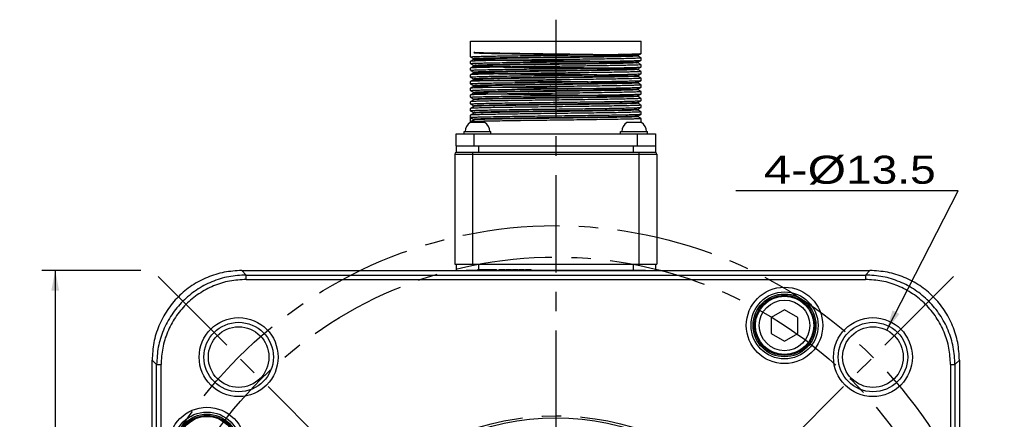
# Model space of a CAD drawing. Extents: x -74 to 556, y -98 to 347.
# Tile 25 of 26: x 311 to 398, y 230 to 266. Entities that reach past the tile are written whole.
import ezdxf
from ezdxf.enums import TextEntityAlignment as Align

# ---------------------------------------------------------------- set-up
doc = ezdxf.new("R2010")
doc.units = 0
doc.header["$LTSCALE"] = 23.1
doc.header["$MEASUREMENT"] = 0
doc.linetypes.add('CENTER', pattern=[0.6, 0.375, -0.075, 0.075, -0.075])
doc.layers.get('0').update_dxf_attribs({"linetype": 'CONTINUOUS'})
doc.layers.add('DEFAULT_1', color=7, linetype='CENTER')
doc.styles.add('TEXTSTYLE_0', font='txt', dxfattribs={"width": 0.8})
doc.dimstyles.new('DIMSTYLE_4', dxfattribs={"dimtxt": 2.5, "dimasz": 0.18, "dimexe": 0.18, "dimexo": 0.0625, "dimgap": 0.09, "dimtad": 0, "dimtih": 1, "dimtoh": 1, "dimdec": 4, "dimlfac": 2.5, "dimzin": 0, "dimdsep": 46, "dimtxsty": 'Standard', "dimcen": 0.09, "dimadec": 0, "dimazin": 0, "dimtp": 1e-05, "dimtm": 1e-05, "dimtfac": 1, "dimtdec": 4, "dimtofl": 0, "dimtmove": 0, "dimatfit": 0, "dimfxl": 0, "dimtolj": 1, "dimtzin": 0, "dimarcsym": 0})

# ---------------------------------------------------------------- blocks, each defined once
blk = doc.blocks.new('*D9')
at = {"color": 7, "linetype": 'Continuous'}
for p, q in [((369.876, 169.447), (372.819, 159.657)), ((372.819, 159.657), (372.819, 159.657)), ((372.819, 159.657), (386.652, 159.657))]:
    blk.add_line(p, q, dxfattribs=at)
blk.add_solid([(370.73, 167.824), (369.876, 169.447), (370.059, 167.622)], dxfattribs=at)
at = {"color": 7, "linetype": 'Continuous', "style": 'TEXTSTYLE_0'}
for s, width, p, p2 in [('%%c', 2, (374.819, 160.282), (378.152, 160.282)), ('200', 1.028571, (378.152, 160.282), (384.152, 160.282))]:
    blk.add_text(s, height=2.5, dxfattribs=dict(at, width=width)).set_placement(p, p2, align=Align.FIT)
blk = doc.blocks.new('*D10')
at = {"color": 7, "linetype": 'Continuous'}
for p, q in [((394.245, 250.864), (374.411, 250.864)), ((387.877, 238.441), (394.245, 250.864)), ((394.245, 250.864), (394.245, 250.864))]:
    blk.add_line(p, q, dxfattribs=at)
blk.add_solid([(388.387, 240.202), (387.877, 238.441), (389.01, 239.883)], dxfattribs=at)
at = {"color": 7, "linetype": 'Continuous', "style": 'TEXTSTYLE_0'}
for s, width, p, p2 in [('4-%%c', 1.1, (376.911, 251.489), (384.245, 251.489)), ('13.5', 1.2, (384.245, 251.489), (392.245, 251.489))]:
    blk.add_text(s, height=2.5, dxfattribs=dict(at, width=width)).set_placement(p, p2, align=Align.FIT)
blk = doc.blocks.new('*D16')
at = {"color": 7, "linetype": 'Continuous'}
for p, q in [((321.362, 243.754), (312.52, 243.754)), ((313.72, 243.754), (313.72, 207.754)), ((313.72, 171.754), (313.72, 207.754)), ((321.362, 171.754), (312.52, 171.754))]:
    blk.add_line(p, q, dxfattribs=at)
for points in [[(314.07, 241.954), (313.72, 243.754), (313.37, 241.954)], [(313.37, 173.554), (313.72, 171.754), (314.07, 173.554)]]:
    blk.add_solid(points, dxfattribs=at)
at = {"color": 7, "linetype": 'Continuous', "style": 'TEXTSTYLE_0', "width": 1.107692}
blk.add_text('180', height=2.5, rotation=90, dxfattribs=at).set_placement((313.095, 207.242), (313.095, 213.242), align=Align.FIT)

msp = doc.modelspace()

# ---------------------------------------------------------------- linework, layer by layer
at = {"color": 7, "linetype": 'Continuous'}
for p, q in [((350.745717, 262.801703), (350.745717, 264.201703)), ((350.745717, 264.201703), (365.977717, 264.201703)), ((365.977717, 263.101703), (365.977717, 264.201703)), ((351.054382, 262.622415), (351.054536, 262.622328)), ((351.054525, 262.581073), (351.054382, 262.580992)), ((351.054847, 262.581269), (351.054525, 262.581073)), ((365.662058, 262.915625), (365.669048, 262.922413)), ((365.668687, 262.881193), (365.669051, 262.880992)), ((365.975921, 263.09963), (365.977717, 263.101703)), ((365.977717, 262.501703), (365.977717, 262.701703)), ((350.747512, 262.403777), (350.745717, 262.401703)), ((350.745717, 262.201703), (350.745717, 262.401703)), ((350.747512, 261.803776), (350.745717, 261.801703)), ((350.745717, 261.601703), (350.745717, 261.801703)), ((351.054382, 262.022414), (351.054533, 262.022329)), ((351.054531, 261.981075), (351.054382, 261.980991)), ((351.054891, 261.981295), (351.054531, 261.981075)), ((365.662058, 262.315625), (365.669048, 262.322413)), ((365.662058, 261.715625), (365.669048, 261.722412)), ((365.668687, 262.281192), (365.669051, 262.280992)), ((365.668687, 261.681192), (365.669051, 261.680991)), ((365.975921, 262.49963), (365.977717, 262.501703)), ((365.975921, 261.899629), (365.977717, 261.901703)), ((365.977717, 261.901703), (365.977717, 262.101703)), ((350.747512, 261.203776), (350.745717, 261.201703)), ((350.745717, 261.001703), (350.745717, 261.201703)), ((351.054711, 261.381173), (351.054382, 261.380991)), ((351.055243, 261.381513), (351.054711, 261.381173)), ((365.662874, 261.116771), (365.668879, 261.122317)), ((365.669051, 261.122414), (365.668879, 261.122317)), ((365.668932, 261.081059), (365.669051, 261.080992)), ((365.975921, 261.29963), (365.977717, 261.301703)), ((365.977717, 261.301703), (365.977717, 261.501703)), ((365.977717, 260.701703), (365.977717, 260.901703)), ((350.747512, 260.603777), (350.745717, 260.601703)), ((350.745717, 260.401703), (350.745717, 260.601703)), ((350.747512, 260.003776), (350.745717, 260.001703)), ((350.745717, 259.801703), (350.745717, 260.001703)), ((351.054711, 260.781174), (351.054382, 260.780992)), ((351.054708, 260.181172), (351.054382, 260.180992)), ((351.055369, 260.181597), (351.054708, 260.181172)), ((351.055243, 260.781513), (351.054711, 260.781174)), ((365.663223, 260.517222), (365.669026, 260.5224)), ((365.663223, 259.917221), (365.669026, 259.922399)), ((365.66881, 260.481127), (365.669051, 260.480992)), ((365.975921, 260.69963), (365.977717, 260.701703)), ((365.975921, 260.099629), (365.977717, 260.101703)), ((365.977717, 260.101703), (365.977717, 260.301703)), ((350.747512, 259.403776), (350.745717, 259.401703)), ((350.745717, 259.201703), (350.745717, 259.401703)), ((351.054382, 259.622414), (351.054551, 259.622319)), ((351.054511, 259.581064), (351.054382, 259.580991)), ((365.663223, 259.317221), (365.669026, 259.322399)), ((365.66881, 259.881126), (365.669051, 259.880991)), ((365.66881, 259.281126), (365.669051, 259.280991)), ((365.975921, 259.499629), (365.977717, 259.501703)), ((365.977717, 259.501703), (365.977717, 259.701703)), ((365.977717, 258.901703), (365.977717, 259.101703)), ((350.747512, 258.803777), (350.745717, 258.801703)), ((350.745717, 258.601703), (350.745717, 258.801703)), ((350.747512, 258.203777), (350.745717, 258.201703)), ((350.745717, 258.001703), (350.745717, 258.201703)), ((351.054711, 258.981174), (351.054382, 258.980992)), ((351.054711, 258.381174), (351.054382, 258.380992)), ((351.055243, 258.981513), (351.054711, 258.981174)), ((351.055243, 258.381513), (351.054711, 258.381174)), ((365.663589, 258.717674), (365.669014, 258.722393)), ((365.66884, 258.68111), (365.669051, 258.680992)), ((365.669051, 258.722415), (365.669014, 258.722393)), ((365.975921, 258.89963), (365.977717, 258.901703)), ((365.975921, 258.299629), (365.977717, 258.301703)), ((365.977717, 258.301703), (365.977717, 258.501703)), ((350.747512, 257.603776), (350.745717, 257.601703)), ((350.745717, 256.953703), (350.745717, 257.601703)), ((350.745717, 257.401703), (351.052512, 257.224575)), ((351.054711, 257.781173), (351.054382, 257.780991)), ((351.055243, 257.781512), (351.054711, 257.781173)), ((365.663589, 258.117673), (365.669014, 258.122393)), ((365.663589, 257.517673), (365.669014, 257.522393)), ((365.66884, 258.08111), (365.669051, 258.080992)), ((365.66884, 257.48111), (365.669051, 257.480991)), ((365.669051, 258.122414), (365.669014, 258.122393)), ((365.669051, 257.522414), (365.669014, 257.522393)), ((365.975921, 257.699629), (365.977717, 257.701703)), ((365.977717, 257.701703), (365.977717, 257.901703)), ((365.977717, 256.953703), (365.977717, 257.301703)), ((352.037717, 256.953703), (350.717717, 256.953703)), ((350.747512, 257.003776), (350.745717, 257.001703)), ((351.054701, 257.181168), (351.054382, 257.180992)), ((366.005717, 256.953703), (364.685717, 256.953703)), ((349.471717, 254.873703), (349.471717, 255.953703)), ((349.471717, 255.953703), (367.251717, 255.953703)), ((350.177717, 255.953703), (350.177717, 256.153703)), ((350.177717, 256.153703), (352.577717, 256.153703)), ((351.071717, 254.873703), (351.071717, 255.953703)), ((352.577717, 255.953703), (352.577717, 256.153703)), ((364.145717, 255.953703), (364.145717, 256.153703)), ((364.145717, 256.153703), (366.545717, 256.153703)), ((365.651717, 254.873703), (365.651717, 255.953703)), ((366.545717, 255.953703), (366.545717, 256.153703)), ((367.251717, 255.953703), (367.251717, 254.873703)), ((349.469717, 254.873703), (349.469717, 254.313703)), ((349.471717, 254.873703), (367.251717, 254.873703)), ((351.469717, 254.873703), (351.469717, 254.313703)), ((365.253717, 254.873703), (365.253717, 254.313703)), ((367.253717, 254.873703), (367.253717, 254.313703)), ((349.361717, 254.113703), (349.361717, 244.313703)), ((349.361717, 254.113703), (367.361717, 254.113703)), ((349.469717, 254.313703), (367.253717, 254.313703)), ((350.961717, 244.313703), (350.961717, 254.313703)), ((365.761717, 254.313703), (365.761717, 244.313703)), ((367.361717, 254.113703), (367.361717, 244.313703)), ((349.361717, 244.313703), (367.361717, 244.313703)), ((349.469717, 244.313703), (349.469717, 243.753703)), ((351.469717, 244.313703), (351.469717, 243.833703)), ((365.253717, 244.313703), (365.253717, 243.793703)), ((367.253717, 244.313703), (367.253717, 243.753703)), ((330.750149, 243.354307), (330.350753, 243.753703)), ((330.350753, 243.753703), (386.37268, 243.753703)), ((330.750149, 242.954855), (330.750149, 243.354307)), ((330.750149, 243.354307), (385.973284, 243.354307)), ((350.361717, 243.753703), (350.361717, 243.793703)), ((350.361717, 243.793703), (366.361717, 243.793703)), ((351.401717, 243.793703), (351.401717, 243.833703)), ((351.401717, 243.833703), (353.081717, 243.833703)), ((353.081717, 243.793703), (353.081717, 243.833703)), ((353.321717, 243.793703), (353.321717, 243.833703)), ((353.321717, 243.833703), (353.834836, 243.833703)), ((353.629588, 243.793703), (353.629588, 243.833703)), ((353.693728, 243.793703), (353.693728, 243.833703)), ((353.74504, 243.793703), (353.74504, 243.833703)), ((353.796352, 243.793703), (353.796352, 243.833703)), ((353.822008, 243.793703), (353.822008, 243.833703)), ((353.834836, 243.793703), (353.834836, 243.833703)), ((353.93746, 243.793703), (353.93746, 243.833703)), ((353.93746, 243.833703), (354.399267, 243.833703)), ((354.399267, 243.793703), (354.399267, 243.833703)), ((354.501891, 243.793703), (354.501891, 243.833703)), ((354.501891, 243.833703), (354.963699, 243.833703)), ((354.963699, 243.793703), (354.963699, 243.833703)), ((355.066322, 243.793703), (355.066322, 243.833703)), ((355.066322, 243.833703), (355.553786, 243.833703)), ((355.27157, 243.793703), (355.27157, 243.833703)), ((355.348538, 243.793703), (355.348538, 243.833703)), ((355.553786, 243.793703), (355.553786, 243.833703)), ((355.65641, 243.793703), (355.65641, 243.833703)), ((355.65641, 243.833703), (356.169529, 243.833703)), ((355.733378, 243.793703), (355.733378, 243.833703)), ((355.784689, 243.793703), (355.784689, 243.833703)), ((356.041249, 243.793703), (356.041249, 243.833703)), ((356.092561, 243.793703), (356.092561, 243.833703)), ((356.169529, 243.793703), (356.169529, 243.833703)), ((366.361717, 243.753703), (366.361717, 243.793703)), ((385.973284, 243.354307), (386.37268, 243.753703)), ((385.973284, 243.354307), (385.973284, 242.954855)), ((330.750149, 242.954855), (385.973284, 242.954855)), ((378.761717, 240.261258), (377.561717, 239.568438)), ((379.961717, 239.568438), (378.761717, 240.261258)), ((377.561717, 239.568438), (377.561717, 238.154079)), ((379.961717, 238.154079), (379.961717, 239.568438)), ((377.561717, 238.154079), (378.761717, 237.461258)), ((378.761717, 237.461258), (379.961717, 238.154079)), ((322.361717, 179.742739), (322.361717, 235.764667)), ((322.761113, 235.36527), (322.361717, 235.764667)), ((322.761113, 180.142135), (322.761113, 235.36527)), ((322.761113, 235.36527), (323.160565, 235.36527)), ((323.160565, 180.142135), (323.160565, 235.36527)), ((393.562869, 235.36527), (393.962321, 235.36527)), ((393.562869, 235.36527), (393.562869, 180.142135)), ((393.962321, 235.36527), (394.361717, 235.764667)), ((393.962321, 235.36527), (393.962321, 180.142135)), ((394.361717, 235.764667), (394.361717, 179.742739))]:
    msp.add_line(p, q, dxfattribs=at)
for centre, radius in [((378.761717, 238.861258), 3.409631), ((378.761717, 238.861258), 2.988697), ((378.761717, 238.861258), 2.8), ((378.761717, 238.861258), 2.68), ((378.761717, 238.861258), 2.6), ((378.761717, 238.861258), 2.25359), ((330.077446, 236.037974), 3.519262), ((330.077446, 236.037974), 3.098328), ((386.645988, 236.037974), 3.519262), ((386.645988, 236.037974), 3.098328), ((330.077446, 236.037974), 2.7), ((386.645988, 236.037974), 2.7), ((327.254161, 228.153703), 3.409631), ((327.254161, 228.153703), 2.988697), ((327.254161, 228.153703), 2.8), ((327.254161, 228.153703), 2.68), ((327.254161, 228.153703), 2.6), ((358.361717, 207.753703), 22.86)]:
    msp.add_circle(centre, radius, dxfattribs=at)
for centre, radius, start, end in [((351.277303, 256.124931), 1, 124.02717115, 178.35124136), ((351.478131, 256.124931), 1, 1.64875864, 55.97282885), ((365.245303, 256.124931), 1, 124.02717115, 178.35124136), ((365.446131, 256.124931), 1, 1.64875864, 55.97282885), ((349.561717, 254.113703), 0.2, 108, 180), ((367.161717, 254.113703), 0.2, 0, 72)]:
    msp.add_arc(centre, radius, start, end, dxfattribs=at)
for points in [[(350.745717, 262.801703), (350.745718, 262.801962)], [(350.745718, 262.801962), (350.823024, 262.815321), (351.053671, 262.828952), (351.43207, 262.842555), (351.95239, 262.856194), (352.60025, 262.869776), (353.365707, 262.883379), (354.240921, 262.897109), (355.202267, 262.910854), (356.220051, 262.924483), (357.28144, 262.938112), (358.363477, 262.951725), (359.445928, 262.965344), (360.506886, 262.978969), (361.522528, 262.992571), (362.476686, 263.006211), (363.344454, 263.019807), (364.11375, 263.03345), (364.764116, 263.047051), (365.288138, 263.060754), (365.670537, 263.074489), (365.900804, 263.08812), (365.977608, 263.09946)], [(365.977715, 262.701444), (365.900804, 262.68812), (365.670537, 262.674489), (365.288138, 262.660754), (364.764116, 262.647051), (364.11375, 262.63345), (363.344454, 262.619807), (362.476686, 262.606211), (361.522528, 262.592571), (360.506886, 262.578969), (359.445928, 262.565344), (358.363477, 262.551725), (357.28144, 262.538112), (356.220051, 262.524483), (355.202267, 262.510854), (354.240921, 262.497109), (353.365707, 262.483379), (352.60025, 262.469776), (351.95239, 262.456194), (351.43207, 262.442555), (351.053671, 262.428952), (350.823024, 262.415321), (350.745825, 262.403946)], [(350.747512, 262.79963), (350.836824, 262.748053), (350.96605, 262.673426), (351.054382, 262.622415)], [(351.054382, 262.580992), (350.969538, 262.531994), (350.840311, 262.457367), (350.747512, 262.403777)], [(351.052512, 263.224575), (351.132998, 263.21039), (351.372684, 263.196206), (351.766292, 263.182022), (352.305152, 263.167837), (352.977397, 263.153653), (353.768222, 263.139468), (354.660211, 263.125284), (355.63372, 263.1111), (356.667307, 263.096915), (357.738211, 263.082731), (358.822846, 263.068546), (359.897326, 263.054362), (360.937986, 263.040178), (361.921909, 263.025993), (362.827425, 263.011809), (363.634592, 262.997624), (364.325632, 262.98344), (364.885328, 262.969256), (365.301353, 262.955071), (365.564545, 262.940887), (365.669108, 262.926702), (365.612738, 262.912518), (365.396678, 262.898334), (365.025685, 262.884149), (364.50793, 262.869965), (363.854816, 262.85578), (363.080727, 262.841596), (362.202709, 262.827412), (361.240101, 262.813227), (360.214102, 262.799043), (359.147307, 262.784858), (358.063211, 262.770674), (356.985689, 262.75649), (355.938472, 262.742305), (354.944622, 262.728121), (354.026028, 262.713937), (353.202919, 262.699752), (352.493423, 262.685568), (351.913166, 262.671383), (351.474927, 262.657199), (351.188357, 262.643015), (351.059767, 262.62883), (351.091989, 262.614646), (351.284313, 262.600461), (351.632505, 262.586277), (352.128895, 262.572093), (352.762551, 262.557908), (353.519519, 262.543724), (354.383128, 262.529539), (355.334358, 262.515355), (356.352259, 262.501171), (357.414416, 262.486986), (358.497434, 262.472802), (359.577464, 262.458617), (360.63072, 262.444433), (361.634004, 262.430249), (362.565223, 262.416064), (363.403867, 262.40188), (364.131466, 262.387695), (364.731998, 262.373511), (365.192236, 262.359327), (365.502044, 262.345142), (365.6546, 262.330958), (365.646543, 262.316773), (365.478051, 262.302589), (365.152836, 262.288405), (364.678058, 262.27422), (364.064174, 262.260036), (363.324704, 262.245851), (362.475934, 262.231667), (361.536555, 262.217483), (360.527257, 262.203298), (359.470266, 262.189114), (358.388862, 262.174929), (357.30686, 262.160745), (356.248089, 262.146561), (355.235867, 262.132376), (354.292486, 262.118192), (353.438722, 262.104007), (352.693378, 262.089823), (352.072869, 262.075639), (351.590861, 262.061454), (351.257968, 262.04727), (351.081522, 262.033085), (351.065409, 262.018901), (351.209984, 262.004717), (351.512062, 261.990532), (351.964992, 261.976348), (352.558798, 261.962163), (353.280402, 261.947979), (354.113914, 261.933795), (355.040975, 261.91961), (356.04117, 261.905426), (357.09247, 261.891241), (358.171724, 261.877057), (359.255161, 261.862873), (360.318922, 261.848688), (361.33958, 261.834504), (362.294655, 261.820319), (363.163115, 261.806135), (363.925832, 261.791951), (364.56601, 261.777766), (365.06955, 261.763582), (365.425362, 261.749398), (365.62561, 261.735213), (365.665884, 261.721029), (365.545296, 261.706844), (365.266504, 261.69266), (364.835646, 261.678476), (364.262211, 261.664291), (363.558829, 261.650107), (362.74099, 261.635922), (361.826705, 261.621738), (360.836109, 261.607554), (359.79102, 261.593369), (358.714453, 261.579185), (357.630118, 261.565), (356.561894, 261.550816), (355.533309, 261.536632), (354.567014, 261.522447), (353.68429, 261.508263), (352.904578, 261.494078), (352.245051, 261.479894), (351.720231, 261.46571), (351.341679, 261.451525), (351.11773, 261.437341), (351.053318, 261.423156), (351.14986, 261.408972), (351.40523, 261.394788), (351.813805, 261.380603), (352.366585, 261.366419), (353.051398, 261.352234), (353.853162, 261.33805), (354.754218, 261.323866), (355.734724, 261.309681), (356.773084, 261.295497), (357.846431, 261.281312), (358.931127, 261.267128), (360.003282, 261.252944), (361.039285, 261.238759), (362.016319, 261.224575)], [(351.052512, 263.178831), (351.132998, 263.164647), (351.372684, 263.150462), (351.766292, 263.136278), (352.305152, 263.122093), (352.977397, 263.107909), (353.768222, 263.093725), (354.660211, 263.07954), (355.63372, 263.065356), (356.667307, 263.051171), (357.738211, 263.036987), (358.822846, 263.022803), (359.897326, 263.008618), (360.937986, 262.994434), (361.921909, 262.98025), (362.827425, 262.966065), (363.634592, 262.951881), (364.325632, 262.937696), (364.885328, 262.923512), (365.301353, 262.909328), (365.564545, 262.895143), (365.669108, 262.880959), (365.612738, 262.866774), (365.396678, 262.85259), (365.025685, 262.838406), (364.50793, 262.824221), (363.854816, 262.810037), (363.080727, 262.795852), (362.202709, 262.781668), (361.240101, 262.767484), (360.214102, 262.753299), (359.147307, 262.739115), (358.063211, 262.72493), (356.985689, 262.710746), (355.938472, 262.696562), (354.944622, 262.682377), (354.026028, 262.668193), (353.202919, 262.654008), (352.493423, 262.639824), (351.913166, 262.62564), (351.474927, 262.611455), (351.188357, 262.597271), (351.059767, 262.583086), (351.091989, 262.568902), (351.284313, 262.554718), (351.632505, 262.540533), (352.128895, 262.526349), (352.762551, 262.512164), (353.519519, 262.49798), (354.383128, 262.483796), (355.334358, 262.469611), (356.352259, 262.455427), (357.414416, 262.441242), (358.497434, 262.427058), (359.577464, 262.412874), (360.63072, 262.398689), (361.634004, 262.384505), (362.565223, 262.37032), (363.403867, 262.356136), (364.131466, 262.341952), (364.731998, 262.327767), (365.192236, 262.313583), (365.502044, 262.299398), (365.6546, 262.285214), (365.646543, 262.27103), (365.478051, 262.256845), (365.152836, 262.242661), (364.678058, 262.228476), (364.064174, 262.214292), (363.324704, 262.200108), (362.475934, 262.185923), (361.536555, 262.171739), (360.527257, 262.157554), (359.470266, 262.14337), (358.388862, 262.129186), (357.30686, 262.115001), (356.248089, 262.100817), (355.235867, 262.086632), (354.292486, 262.072448), (353.438722, 262.058264), (352.693378, 262.044079), (352.072869, 262.029895), (351.590861, 262.01571), (351.257968, 262.001526), (351.081522, 261.987342), (351.065409, 261.973157), (351.209984, 261.958973), (351.512062, 261.944789), (351.964992, 261.930604), (352.558798, 261.91642), (353.280402, 261.902235), (354.113914, 261.888051), (355.040975, 261.873867), (356.04117, 261.859682), (357.09247, 261.845498), (358.171724, 261.831313), (359.255161, 261.817129), (360.318922, 261.802945), (361.33958, 261.78876), (362.294655, 261.774576), (363.163115, 261.760391), (363.925832, 261.746207), (364.56601, 261.732023), (365.06955, 261.717838), (365.425362, 261.703654), (365.62561, 261.689469), (365.665884, 261.675285), (365.545296, 261.661101), (365.266504, 261.646916), (364.835646, 261.632732), (364.262211, 261.618547), (363.558829, 261.604363), (362.74099, 261.590179), (361.826705, 261.575994), (360.836109, 261.56181), (359.79102, 261.547625), (358.714453, 261.533441), (357.630118, 261.519257), (356.561894, 261.505072), (355.533309, 261.490888), (354.567014, 261.476703), (353.68429, 261.462519), (352.904578, 261.448335), (352.245051, 261.43415), (351.720231, 261.419966), (351.341679, 261.405781), (351.11773, 261.391597), (351.053318, 261.377413), (351.14986, 261.363228), (351.40523, 261.349044), (351.813805, 261.334859), (352.366585, 261.320675), (353.051398, 261.306491), (353.853162, 261.292306), (354.754218, 261.278122), (355.734724, 261.263937), (356.773084, 261.249753), (357.846431, 261.235569), (358.931127, 261.221384), (360.003282, 261.2072), (361.039285, 261.193015), (362.016319, 261.178831)], [(351.054837, 262.622683), (351.055225, 262.622348), (351.061142, 262.615967), (351.061413, 262.587837), (351.05357, 262.580668)], [(351.058043, 262.584554), (351.059767, 262.583086)], [(354.642181, 262.723611), (354.026028, 262.713937), (353.202919, 262.699752), (352.493423, 262.685568), (351.913166, 262.671383), (351.474927, 262.657199), (351.188357, 262.643015), (351.059482, 262.629045)], [(358.362042, 262.728836), (358.063211, 262.72493), (356.985689, 262.710746), (355.938472, 262.696562), (354.944622, 262.682377), (354.026028, 262.668193), (353.202919, 262.654008), (352.493423, 262.639824), (351.913166, 262.62564), (351.474927, 262.611455), (351.188357, 262.597271), (351.059767, 262.583086)], [(358.361444, 262.774572), (358.063211, 262.770674), (356.985689, 262.75649), (355.938472, 262.742305), (354.944622, 262.728121), (354.642181, 262.723611)], [(365.660506, 262.922924), (365.612738, 262.912518), (365.396678, 262.898334), (365.025685, 262.884149), (364.50793, 262.869965), (363.854816, 262.85578), (363.080727, 262.841596), (362.202709, 262.827412), (361.240101, 262.813227), (360.214102, 262.799043), (359.147307, 262.784858), (358.361444, 262.774572)], [(362.081332, 262.779807), (361.240101, 262.767484), (360.214102, 262.753299), (359.147307, 262.739115), (358.362042, 262.728836)], [(365.669091, 262.880944), (365.612738, 262.866774), (365.396678, 262.85259), (365.025685, 262.838406), (364.50793, 262.824221), (363.854816, 262.810037), (363.080727, 262.795852), (362.202709, 262.781668), (362.081332, 262.779807)], [(365.669092, 262.881685), (365.662626, 262.88697), (365.660449, 262.912876), (365.662208, 262.915516)], [(365.661033, 262.923092), (365.660506, 262.922924)], [(365.66738, 262.925593), (365.661033, 262.923092)], [(365.669051, 262.922415), (365.757383, 262.973426), (365.886609, 263.048053), (365.975921, 263.09963)], [(365.975921, 262.703777), (365.883122, 262.757367), (365.753896, 262.831994), (365.669051, 262.880992)], [(365.977717, 262.701703), (365.977715, 262.701444)], [(350.745717, 262.201703), (350.745718, 262.201961)], [(350.745718, 262.201961), (350.823397, 262.215353), (351.056513, 262.229078), (351.438043, 262.242735), (351.957691, 262.256317), (352.607156, 262.269908), (353.37598, 262.283549), (354.243315, 262.297144), (355.19708, 262.310782), (356.212515, 262.324384), (357.27286, 262.338003), (358.353599, 262.351601), (359.437806, 262.365241), (360.500146, 262.378881), (361.51615, 262.392483), (362.4707, 262.406121), (363.338978, 262.419716), (364.108932, 262.433357), (364.759588, 262.446946), (365.280994, 262.460539), (365.665557, 262.474268), (365.899859, 262.488037), (365.977609, 262.499462)], [(350.745718, 261.601963), (350.82231, 261.615257), (351.053479, 261.628943), (351.437078, 261.642706), (351.961573, 261.656407), (352.612518, 261.670011), (353.389621, 261.683775), (354.273544, 261.697594), (355.236645, 261.711327), (356.251338, 261.724891), (357.311887, 261.738497), (358.392256, 261.752086), (359.472371, 261.765678), (360.53082, 261.779282), (361.544784, 261.792878), (362.500097, 261.806559), (363.367763, 261.820194), (364.129784, 261.833756), (364.77558, 261.847317), (365.293986, 261.86093), (365.670944, 261.874507), (365.90071, 261.888112), (365.977608, 261.89946)], [(359.084609, 261.96078), (358.353599, 261.951601), (357.27286, 261.938003), (356.212515, 261.924384), (355.19708, 261.910782), (354.243315, 261.897144), (353.37598, 261.883549), (352.607156, 261.869908), (351.957691, 261.856317), (351.438043, 261.842735), (351.056513, 261.829077), (350.823397, 261.815353), (350.745825, 261.803944)], [(350.747512, 262.199629), (350.836824, 262.148053), (350.96605, 262.073425), (351.054382, 262.022414)], [(351.054382, 261.980991), (350.969538, 261.931994), (350.840311, 261.857367), (350.747512, 261.803776)], [(351.054834, 262.022684), (351.055225, 262.022348), (351.060862, 262.016361), (351.061557, 261.988055), (351.05356, 261.980678)], [(365.646543, 262.316773), (365.478051, 262.302589), (365.152836, 262.288405), (364.678058, 262.27422), (364.064174, 262.260036), (363.324704, 262.245851), (362.475934, 262.231667), (361.536555, 262.217483), (360.527257, 262.203298), (359.470266, 262.189114), (358.388862, 262.174929), (357.30686, 262.160745), (356.248089, 262.146561), (355.235867, 262.132376), (354.292486, 262.118192), (353.438722, 262.104007), (352.693378, 262.089823), (352.072869, 262.075639), (351.590861, 262.061454), (351.257968, 262.04727), (351.081522, 262.033085), (351.065409, 262.018901), (351.063636, 262.016477)], [(351.081522, 261.987342), (351.065085, 261.972753)], [(353.919142, 262.066274), (353.438722, 262.058264), (352.693378, 262.044079), (352.072869, 262.029895), (351.590861, 262.01571), (351.257968, 262.001526), (351.081522, 261.987342)], [(365.654919, 262.286068), (365.646543, 262.27103), (365.478051, 262.256845), (365.152836, 262.242661), (364.678058, 262.228476), (364.064174, 262.214292), (363.324704, 262.200108), (362.475934, 262.185923), (361.536555, 262.171739), (360.527257, 262.157554), (359.470266, 262.14337), (358.388862, 262.129186), (357.30686, 262.115001), (356.248089, 262.100817), (355.362922, 262.08845)], [(361.360271, 261.99034), (360.500146, 261.978881), (359.437806, 261.965241), (359.084609, 261.96078)], [(362.804039, 262.011098), (362.4707, 262.006121), (361.51615, 261.992483), (361.360271, 261.99034)], [(365.977715, 262.101445), (365.899859, 262.088037), (365.665557, 262.074268), (365.280994, 262.060539), (364.759588, 262.046946), (364.108932, 262.033357), (363.338978, 262.019716), (362.804039, 262.011098)], [(365.653845, 262.329143), (365.646543, 262.316773)], [(365.669092, 262.281685), (365.662626, 262.28697), (365.660449, 262.312876), (365.662209, 262.315516)], [(365.669091, 261.681685), (365.662626, 261.68697), (365.660449, 261.712876), (365.662208, 261.715516)], [(365.662156, 261.723144), (365.663879, 261.722256)], [(365.663879, 261.722256), (365.665884, 261.721029), (365.666988, 261.720156)], [(365.669051, 262.322414), (365.757383, 262.373426), (365.886609, 262.448053), (365.975921, 262.49963)], [(365.975921, 262.103777), (365.883122, 262.157367), (365.753896, 262.231994), (365.669051, 262.280992)], [(365.669051, 261.722414), (365.757383, 261.773425), (365.886609, 261.848052), (365.975921, 261.899629)], [(365.975921, 261.503776), (365.883122, 261.557367), (365.753896, 261.631994), (365.669051, 261.680991)], [(365.977717, 262.101703), (365.977715, 262.101445)], [(350.745717, 261.601703), (350.745718, 261.601963)], [(350.745717, 261.001703), (350.745718, 261.001963)], [(350.745718, 261.001963), (350.822761, 261.015298), (351.052635, 261.028905), (351.429769, 261.042486), (351.948411, 261.056102), (352.594736, 261.06967), (353.358592, 261.083261), (354.223365, 261.096847), (355.176465, 261.110498), (356.189906, 261.124089), (357.248514, 261.137695), (358.328871, 261.151291), (359.409506, 261.164883), (360.470371, 261.178492), (361.48402, 261.192041), (362.442046, 261.205695), (363.323586, 261.219462), (364.100723, 261.233201), (364.753437, 261.246805), (365.280692, 261.26053), (365.667286, 261.274345), (365.900676, 261.288109), (365.977608, 261.29946)], [(365.977715, 261.501443), (365.90071, 261.488112), (365.670944, 261.474507), (365.293986, 261.46093), (364.77558, 261.447317), (364.129784, 261.433756), (363.367763, 261.420194), (362.500097, 261.406559), (361.544784, 261.392877), (360.53082, 261.379282), (359.472371, 261.365678), (358.392256, 261.352086), (357.311887, 261.338497), (356.251338, 261.324891), (355.236645, 261.311327), (354.273544, 261.297594), (353.389621, 261.283775), (352.612518, 261.270011), (351.961573, 261.256407), (351.437078, 261.242706), (351.053479, 261.228942), (350.82231, 261.215257), (350.745826, 261.203947)], [(350.747512, 261.599629), (350.836824, 261.548052), (350.96605, 261.473425), (351.054382, 261.422414)], [(351.054382, 261.380991), (350.969538, 261.331994), (350.840311, 261.257367), (350.747512, 261.203776)], [(350.747512, 260.99963), (350.836824, 260.948053), (350.96605, 260.873426), (351.054382, 260.822415)], [(365.662129, 261.121373), (365.598269, 261.1111), (365.366445, 261.096915), (364.980354, 261.082731), (364.448499, 261.068546), (363.782594, 261.054362), (362.997304, 261.040178), (362.109923, 261.025993), (361.139995, 261.011809), (360.10888, 260.997624), (359.039287, 260.98344), (357.954771, 260.969256), (356.879218, 260.955071), (355.836315, 260.940887), (354.849029, 260.926702), (353.939103, 260.912518), (353.126578, 260.898334), (352.429347, 260.884149), (351.862767, 260.869965), (351.439314, 260.85578), (351.168314, 260.841596), (351.055736, 260.827412), (351.056855, 260.826693)], [(362.016319, 261.178831), (362.912867, 261.164647), (363.709184, 261.150462), (364.387732, 261.136278), (364.933567, 261.122093), (365.334669, 261.107909), (365.582204, 261.093725), (365.67072, 261.07954), (365.598269, 261.065356), (365.366445, 261.051171), (364.980354, 261.036987), (364.448499, 261.022803), (363.782594, 261.008618), (362.997304, 260.994434), (362.109923, 260.98025), (361.139995, 260.966065), (360.10888, 260.951881), (359.039287, 260.937696), (357.954771, 260.923512), (356.879218, 260.909328), (355.836315, 260.895143), (354.849029, 260.880959), (353.939103, 260.866774), (353.126578, 260.85259), (352.429347, 260.838406), (351.862767, 260.824221), (351.439314, 260.810037), (351.168314, 260.795852), (351.055736, 260.781668), (351.104059, 260.767484), (351.312219, 260.753299), (351.675632, 260.739115), (352.186293, 260.72493), (352.832957, 260.710746), (353.601382, 260.696562), (354.474645, 260.682377), (355.433513, 260.668193), (356.45687, 260.654008), (357.522177, 260.639824), (358.605974, 260.62564), (359.684391, 260.611455), (360.733679, 260.597271), (361.730728, 260.583086), (362.653582, 260.568902), (363.481914, 260.554718), (364.197484, 260.540533), (364.784532, 260.526349), (365.230128, 260.512164), (365.524461, 260.49798), (365.661047, 260.483796), (365.636879, 260.469611), (365.452488, 260.455427), (365.111937, 260.441242), (364.622724, 260.427058), (363.995624, 260.412874), (363.244447, 260.398689), (362.385737, 260.384505), (361.438406, 260.37032), (360.423316, 260.356136), (359.362823, 260.341952), (358.280283, 260.327767), (357.199536, 260.313583), (356.144384, 260.299398), (355.138065, 260.285214), (354.20274, 260.27103), (353.35901, 260.256845), (352.625455, 260.242661), (352.018231, 260.228476), (351.55071, 260.214292), (351.233189, 260.200108), (351.072661, 260.185923), (351.072661, 260.171739), (351.233189, 260.157554), (351.55071, 260.14337), (352.018231, 260.129186), (352.625455, 260.115001), (353.35901, 260.100817), (354.20274, 260.086632), (355.138065, 260.072448), (356.144384, 260.058264), (357.199536, 260.044079), (358.280283, 260.029895), (359.362823, 260.01571), (360.423316, 260.001526), (361.438406, 259.987342), (362.385737, 259.973157), (363.244447, 259.958973), (363.995624, 259.944789), (364.622724, 259.930604), (365.111937, 259.91642), (365.452488, 259.902235), (365.636879, 259.888051), (365.661047, 259.873867), (365.524461, 259.859682), (365.230128, 259.845498), (364.784532, 259.831313), (364.197484, 259.817129), (363.481914, 259.802945), (362.653582, 259.78876), (361.730728, 259.774576), (360.733679, 259.760391), (359.684391, 259.746207), (358.605974, 259.732023), (357.522177, 259.717838), (356.45687, 259.703654), (355.433513, 259.689469), (354.474645, 259.675285), (353.601382, 259.661101), (352.832957, 259.646916), (352.186293, 259.632732), (351.675632, 259.618547), (351.312219, 259.604363), (351.104059, 259.590179), (351.055736, 259.575994), (351.168314, 259.56181), (351.439314, 259.547625), (351.862767, 259.533441), (352.429348, 259.519257), (353.126578, 259.505072), (353.939103, 259.490888), (354.849029, 259.476703), (355.836315, 259.462519), (356.879218, 259.448335), (357.954771, 259.43415), (359.039287, 259.419966), (360.10888, 259.405781), (361.139995, 259.391597), (362.109923, 259.377413), (362.997304, 259.363228), (363.782594, 259.349044), (364.448499, 259.334859), (364.980354, 259.320675), (365.366445, 259.306491), (365.598269, 259.292306), (365.67072, 259.278122), (365.582204, 259.263937), (365.334669, 259.249753), (364.933567, 259.235569), (364.387732, 259.221384), (363.709184, 259.2072), (362.912867, 259.193015), (362.016319, 259.178831)], [(351.054736, 261.42278), (351.055225, 261.422348), (351.062387, 261.41399), (351.061673, 261.388235), (351.053386, 261.380479), (351.055444, 261.380676)], [(351.054736, 260.82278), (351.055225, 260.822348), (351.062387, 260.813991), (351.061673, 260.788235), (351.053386, 260.780479), (351.055444, 260.780676)], [(365.669428, 261.081628), (365.67072, 261.07954), (365.598269, 261.065356), (365.366445, 261.051171), (364.980354, 261.036987), (364.448499, 261.022803), (363.782594, 261.008618), (362.997304, 260.994434), (362.109923, 260.98025), (361.139995, 260.966065), (360.10888, 260.951881), (359.039287, 260.937696), (357.954771, 260.923512), (356.879218, 260.909328), (355.836315, 260.895143), (354.849029, 260.880959), (353.939103, 260.866774), (353.126578, 260.85259), (352.429347, 260.838406), (351.862767, 260.824221), (351.439314, 260.810037), (351.168314, 260.795852), (351.057731, 260.786856)], [(365.665485, 261.675555), (365.665884, 261.675285), (365.545296, 261.661101), (365.266504, 261.646916), (364.835646, 261.632732), (364.262211, 261.618547), (363.558829, 261.604363), (362.74099, 261.590179), (361.826705, 261.575994), (360.836109, 261.56181), (359.79102, 261.547625), (358.714453, 261.533441), (357.630118, 261.519257), (356.561894, 261.505072), (355.533309, 261.490888), (354.567014, 261.476703), (353.68429, 261.462519), (352.904578, 261.448335), (352.245051, 261.43415), (351.720231, 261.419966), (351.341679, 261.405781), (351.11773, 261.391597), (351.061403, 261.381043)], [(365.977715, 260.901444), (365.900676, 260.888109), (365.667286, 260.874345), (365.280692, 260.86053), (364.753437, 260.846805), (364.100723, 260.833201), (363.323586, 260.819462), (362.442046, 260.805695), (361.48402, 260.792041), (360.881313, 260.783894)], [(365.667767, 261.081224), (365.663347, 261.086029), (365.661377, 261.114555), (365.662905, 261.116747)], [(365.662493, 261.121473), (365.662129, 261.121373)], [(365.668332, 261.123484), (365.662493, 261.121473)], [(365.669051, 261.122414), (365.757383, 261.173426), (365.886609, 261.248053), (365.975921, 261.29963)], [(365.975921, 260.903777), (365.883122, 260.957367), (365.753896, 261.031994), (365.669051, 261.080992)], [(365.977717, 261.501703), (365.977715, 261.501443)], [(365.977717, 260.901703), (365.977715, 260.901444)], [(350.745717, 260.401703), (350.745718, 260.401961)], [(350.745718, 260.401961), (350.823673, 260.415378), (351.05885, 260.429181), (351.445829, 260.442969), (351.970218, 260.456607), (352.621796, 260.470188), (353.392504, 260.483823), (354.261272, 260.497412), (355.216092, 260.511044), (356.232139, 260.524641), (357.295808, 260.538294), (358.383097, 260.551971), (359.463163, 260.565562), (360.521279, 260.579157), (361.535742, 260.592753), (362.488378, 260.606385), (363.354521, 260.619974), (364.122086, 260.633609), (364.770342, 260.647196), (365.289472, 260.660794), (365.668404, 260.674394), (365.900268, 260.688073), (365.977609, 260.699461)], [(350.745718, 259.801962), (350.822473, 259.815272), (351.051241, 259.828843), (351.430389, 259.842504), (351.950903, 259.856159), (352.598103, 259.869735), (353.364113, 259.883352), (354.228556, 259.896924), (355.179382, 259.910538), (356.192005, 259.924116), (357.250718, 259.937723), (358.345046, 259.951494), (359.442275, 259.965297), (360.508608, 259.978991), (361.525172, 259.992607), (362.486818, 260.006361), (363.363623, 260.020125), (364.129852, 260.033758), (364.775331, 260.047311), (365.293839, 260.060926), (365.670877, 260.074504), (365.900693, 260.08811), (365.977608, 260.09946)], [(365.977715, 260.301444), (365.900268, 260.288073), (365.668404, 260.274394), (365.289472, 260.260794), (364.770342, 260.247196), (364.122086, 260.233609), (363.354521, 260.219974), (362.488378, 260.206385), (361.535742, 260.192753), (360.521279, 260.179157), (359.463163, 260.165562), (358.383097, 260.151971), (357.295808, 260.138294), (356.232139, 260.124641), (355.216092, 260.111044), (354.261272, 260.097412), (353.392504, 260.083823), (352.621796, 260.070188), (351.970218, 260.056607), (351.445829, 260.042969), (351.05885, 260.029181), (350.823673, 260.015378), (350.745824, 260.003944)], [(355.842175, 260.719512), (355.176465, 260.710498), (354.223365, 260.696847), (353.358592, 260.683261), (352.594736, 260.66967), (351.948411, 260.656102), (351.429769, 260.642486), (351.052635, 260.628905), (350.822761, 260.615298), (350.745826, 260.603946)], [(351.054382, 260.780992), (350.969538, 260.731994), (350.840311, 260.657367), (350.747512, 260.603777)], [(350.747512, 260.399629), (350.836824, 260.348053), (350.96605, 260.273426), (351.054382, 260.222414)], [(351.054382, 260.180992), (350.969538, 260.131994), (350.840311, 260.057367), (350.747512, 260.003776)], [(351.054722, 260.222799), (351.055225, 260.222348), (351.062467, 260.213848), (351.061861, 260.188532), (351.054821, 260.182235)], [(351.057731, 260.786856), (351.055358, 260.78196)], [(355.360865, 260.334149), (355.138065, 260.330958), (354.20274, 260.316773), (353.35901, 260.302589), (352.625455, 260.288405), (352.018231, 260.27422), (351.55071, 260.260036), (351.233189, 260.245851), (351.072661, 260.231667), (351.072237, 260.222921)], [(365.636879, 260.515355), (365.452488, 260.501171), (365.111937, 260.486986), (364.622724, 260.472802), (363.995624, 260.458617), (363.244447, 260.444433), (362.385737, 260.430249), (361.438406, 260.416064), (360.423316, 260.40188), (359.362823, 260.387695), (358.280283, 260.373511), (357.199536, 260.359327), (356.144384, 260.345142), (355.360865, 260.334149)], [(356.321339, 260.301822), (356.144384, 260.299398), (355.361509, 260.288414)], [(358.328871, 260.751291), (357.248514, 260.737695), (356.189906, 260.724089), (355.842175, 260.719512)], [(357.881076, 260.322545), (357.199536, 260.313583), (356.321339, 260.301822)], [(358.840912, 260.335098), (358.280283, 260.327767), (357.881076, 260.322545)], [(358.361742, 260.751703), (358.328871, 260.751291)], [(360.881313, 260.783894), (360.470371, 260.778492), (359.409506, 260.764883), (358.361742, 260.751703)], [(365.663169, 260.485928), (365.661047, 260.483796), (365.636879, 260.469611), (365.452488, 260.455427), (365.111937, 260.441242), (364.622724, 260.427058), (363.995624, 260.412874), (363.244447, 260.398689), (362.385737, 260.384505), (361.438406, 260.37032), (360.423316, 260.356136), (359.362823, 260.341952), (358.840912, 260.335098)], [(365.661718, 260.530149), (365.636879, 260.515355)], [(365.66872, 260.480807), (365.669924, 260.480534), (365.660858, 260.489753), (365.661561, 260.514856), (365.66336, 260.517106)], [(365.669051, 260.522414), (365.757383, 260.573426), (365.886609, 260.648053), (365.975921, 260.69963)], [(365.975921, 260.303777), (365.883122, 260.357367), (365.753896, 260.431994), (365.669051, 260.480992)], [(365.669051, 259.922414), (365.757383, 259.973425), (365.886609, 260.048052), (365.975921, 260.099629)], [(365.977717, 260.301703), (365.977715, 260.301444)], [(350.745717, 259.801703), (350.745718, 259.801962)], [(350.745717, 259.201703), (350.745718, 259.201966)], [(350.745718, 259.201966), (350.819821, 259.215035), (351.041023, 259.228382), (351.404009, 259.241699), (351.903737, 259.255054), (352.527474, 259.268369), (353.268513, 259.281752), (354.107763, 259.29511), (355.026815, 259.308422), (356.010962, 259.321739), (357.041972, 259.335071), (358.099792, 259.348418), (359.160344, 259.361735), (360.20839, 259.375091), (361.216639, 259.388396), (362.169717, 259.401703)], [(365.977715, 259.701443), (365.900693, 259.68811), (365.670877, 259.674504), (365.293839, 259.660926), (364.775331, 259.647311), (364.129852, 259.633758), (363.363623, 259.620125), (362.486818, 259.606361), (361.525172, 259.592607), (360.508608, 259.578991), (359.442275, 259.565297), (358.345046, 259.551494), (357.250718, 259.537723), (356.192005, 259.524116), (355.179382, 259.510538), (354.228556, 259.496924), (353.364113, 259.483352), (352.598103, 259.469734), (351.950903, 259.456159), (351.430389, 259.442504), (351.051241, 259.428843), (350.822473, 259.415272), (350.745826, 259.403946)], [(350.747512, 259.799629), (350.836824, 259.748052), (350.96605, 259.673425), (351.054382, 259.622414)], [(351.054382, 259.580991), (350.969538, 259.531994), (350.840311, 259.457367), (350.747512, 259.403776)], [(350.747512, 259.19963), (350.836824, 259.148053), (350.96605, 259.073426), (351.054382, 259.022414)], [(362.016319, 259.224575), (361.039285, 259.21039), (360.003282, 259.196206), (358.931127, 259.182022), (357.846431, 259.167837), (356.773084, 259.153653), (355.734724, 259.139468), (354.754218, 259.125284), (353.853162, 259.1111), (353.051398, 259.096915), (352.366585, 259.082731), (351.813805, 259.068546), (351.40523, 259.054362), (351.14986, 259.040178), (351.053318, 259.025993), (351.055438, 259.024552)], [(362.016319, 259.178831), (361.039285, 259.164647), (360.003282, 259.150462), (358.931127, 259.136278), (357.846431, 259.122093), (356.773084, 259.107909), (355.734724, 259.093725), (354.754218, 259.07954), (353.853162, 259.065356), (353.051398, 259.051171), (352.366585, 259.036987), (351.813805, 259.022803), (351.40523, 259.008618), (351.14986, 258.994434), (351.053318, 258.98025), (351.05851, 258.977552)], [(351.054834, 259.62267), (351.055225, 259.622348), (351.061955, 259.614721), (351.060288, 259.586282), (351.053471, 259.580516), (351.054617, 259.580519)], [(365.661047, 259.91961), (365.524461, 259.905426), (365.230128, 259.891241), (364.784532, 259.877057), (364.197484, 259.862873), (363.481914, 259.848688), (362.653582, 259.834504), (361.730728, 259.820319), (360.733679, 259.806135), (359.684391, 259.791951), (358.605974, 259.777766), (357.522177, 259.763582), (356.45687, 259.749398), (355.433513, 259.735213), (354.474645, 259.721029), (353.601382, 259.706844), (352.832957, 259.69266), (352.186293, 259.678476), (351.675632, 259.664291), (351.312219, 259.650107), (351.104059, 259.635922), (351.055736, 259.621738), (351.05527, 259.621372)], [(365.661732, 259.873243), (365.524461, 259.859682), (365.230128, 259.845498), (364.784532, 259.831313), (364.197484, 259.817129), (363.481914, 259.802945), (362.653582, 259.78876), (361.730728, 259.774576), (360.733679, 259.760391), (359.684391, 259.746207), (358.605974, 259.732023), (357.522177, 259.717838), (356.45687, 259.703654), (355.433513, 259.689469), (354.474645, 259.675285), (353.601382, 259.661101), (352.832957, 259.646916), (352.186293, 259.632732), (351.675632, 259.618547), (351.312219, 259.604363), (351.104059, 259.590179), (351.056955, 259.57677)], [(365.669399, 259.321761), (365.582204, 259.309681), (365.334669, 259.295497), (364.933567, 259.281312), (364.387732, 259.267128), (363.709184, 259.252944), (362.912867, 259.238759), (362.016319, 259.224575)], [(365.668496, 259.279844), (365.67072, 259.278122), (365.582204, 259.263937), (365.334669, 259.249753), (364.933567, 259.235569), (364.387732, 259.221384), (363.709184, 259.2072), (362.912867, 259.193015), (362.016319, 259.178831)], [(362.169717, 259.401703), (362.99836, 259.414208), (363.75127, 259.426778), (364.408778, 259.439304), (364.959928, 259.451767), (365.400022, 259.46427), (365.718732, 259.476728), (365.912797, 259.489226), (365.977583, 259.499425)], [(365.977715, 259.101426), (365.912797, 259.089226), (365.718732, 259.076728), (365.400022, 259.06427), (364.959928, 259.051767), (364.408778, 259.039304), (363.75127, 259.026778), (362.99836, 259.014208), (362.169717, 259.001703)], [(365.66872, 259.880807), (365.669924, 259.880534), (365.660858, 259.889753), (365.661561, 259.914855), (365.66336, 259.917106)], [(365.66872, 259.280807), (365.669924, 259.280534), (365.660859, 259.289752), (365.661561, 259.314855), (365.663359, 259.317106)], [(365.661047, 259.91961), (365.663166, 259.917481)], [(365.975921, 259.703776), (365.883122, 259.757367), (365.753896, 259.831994), (365.669051, 259.880991)], [(365.669051, 259.322414), (365.757383, 259.373426), (365.886609, 259.448053), (365.975921, 259.499629)], [(365.975921, 259.103776), (365.883122, 259.157367), (365.753896, 259.231994), (365.669051, 259.280991)], [(365.977717, 259.701703), (365.977715, 259.701443)], [(365.977717, 259.101703), (365.977715, 259.101426)], [(350.745717, 258.601703), (350.745718, 258.601962)], [(350.745718, 258.601962), (350.82276, 258.615297), (351.05263, 258.628905), (351.429758, 258.642485), (351.948388, 258.656101), (352.594699, 258.66967), (353.367056, 258.683401), (354.249317, 258.697234), (355.214738, 258.711026), (356.232806, 258.724649), (357.298403, 258.738327), (358.391974, 258.752083), (359.479929, 258.765775), (360.534748, 258.779334), (361.547356, 258.792914), (362.498036, 258.806529), (363.362259, 258.820103), (364.127963, 258.833722), (364.774683, 258.847297), (365.293916, 258.860928), (365.671573, 258.874536), (365.90078, 258.888118), (365.977608, 258.89946)], [(350.745718, 258.001961), (350.823193, 258.015335), (351.054515, 258.028989), (351.433443, 258.042596), (351.954315, 258.056239), (352.603879, 258.069845), (353.372914, 258.083498), (354.240707, 258.097105), (355.195119, 258.110755), (356.21127, 258.124368), (357.269532, 258.137961), (358.355142, 258.15162), (359.447665, 258.165365), (360.513504, 258.179055), (361.529812, 258.192671), (362.484109, 258.206321), (363.351762, 258.219928), (364.120634, 258.233581), (364.769814, 258.247183), (365.290537, 258.260826), (365.669471, 258.274442), (365.900316, 258.288077), (365.977608, 258.299461)], [(365.977715, 258.501444), (365.90078, 258.488118), (365.671573, 258.474536), (365.293916, 258.460928), (364.774683, 258.447297), (364.127963, 258.433722), (363.362259, 258.420103), (362.498036, 258.406529), (361.547356, 258.392913), (360.534748, 258.379334), (359.479929, 258.365775), (358.391974, 258.352083), (357.298403, 258.338327), (356.232806, 258.324649), (355.214738, 258.311026), (354.249317, 258.297234), (353.367056, 258.283401), (352.594699, 258.26967), (351.948388, 258.256101), (351.429758, 258.242485), (351.05263, 258.228905), (350.82276, 258.215297), (350.745826, 258.203946)], [(362.169717, 259.001703), (361.216639, 258.988396), (360.20839, 258.975091), (359.160344, 258.961735), (358.099792, 258.948418), (357.041972, 258.935071), (356.010962, 258.921739), (355.026815, 258.908422), (354.107763, 258.89511), (353.268513, 258.881752), (352.527474, 258.868369), (351.903737, 258.855054), (351.404009, 258.841699), (351.041023, 258.828382), (350.819821, 258.815035), (350.745831, 258.803953)], [(351.054382, 258.980992), (350.969538, 258.931994), (350.840311, 258.857367), (350.747512, 258.803777)], [(350.747512, 258.59963), (350.836824, 258.548053), (350.96605, 258.473426), (351.054382, 258.422414)], [(351.054382, 258.380992), (350.969538, 258.331994), (350.840311, 258.257367), (350.747512, 258.203777)], [(351.054736, 259.02278), (351.055225, 259.022348), (351.062387, 259.013991), (351.061673, 258.988235), (351.053386, 258.980479), (351.055444, 258.980676)], [(351.054736, 258.42278), (351.055225, 258.422348), (351.062387, 258.41399), (351.061673, 258.388235), (351.053386, 258.380479), (351.055444, 258.380676)], [(351.053686, 258.982446), (351.053318, 258.98025), (351.05851, 258.977552)], [(351.063645, 258.386915), (351.065409, 258.384505)], [(365.659418, 258.724758), (365.62561, 258.713937), (365.425362, 258.699752), (365.06955, 258.685568), (364.56601, 258.671383), (363.925832, 258.657199), (363.163115, 258.643015), (362.294655, 258.62883), (361.33958, 258.614646), (360.318922, 258.600461), (359.255161, 258.586277), (358.171724, 258.572093), (357.09247, 258.557908), (356.04117, 258.543724), (355.040975, 258.529539), (354.113914, 258.515355), (353.280402, 258.501171), (352.558798, 258.486986), (351.964992, 258.472802), (351.512062, 258.458617), (351.209984, 258.444433), (351.065017, 258.430739)], [(365.666989, 258.683251), (365.665884, 258.682377), (365.62561, 258.668193), (365.425362, 258.654008), (365.06955, 258.639824), (364.56601, 258.62564), (363.925832, 258.611455), (363.163115, 258.597271), (362.294655, 258.583086), (361.33958, 258.568902), (360.318922, 258.554718), (359.255161, 258.540533), (358.171724, 258.526349), (357.09247, 258.512164), (356.04117, 258.49798), (355.040975, 258.483796), (354.113914, 258.469611), (353.280402, 258.455427), (352.558798, 258.441242), (351.964992, 258.427058), (351.512062, 258.412874), (351.209984, 258.398689), (351.065409, 258.384505)], [(365.669477, 258.681741), (365.660694, 258.690057), (365.661762, 258.715174), (365.663687, 258.71759)], [(365.66096, 258.725441), (365.659418, 258.724758)], [(365.665459, 258.727834), (365.66096, 258.725441)], [(365.669051, 258.722415), (365.757383, 258.773426), (365.886609, 258.848053), (365.975921, 258.89963)], [(365.975921, 258.503777), (365.883122, 258.557367), (365.753896, 258.631994), (365.669051, 258.680992)], [(365.669051, 258.122414), (365.757383, 258.173426), (365.886609, 258.248053), (365.975921, 258.299629)], [(365.977717, 258.501703), (365.977715, 258.501444)], [(350.745717, 258.001703), (350.745718, 258.001961)], [(350.745717, 257.401703), (350.823119, 257.415329), (351.054046, 257.428968), (351.432901, 257.44258), (351.953848, 257.456228), (352.604005, 257.469848), (353.378048, 257.483583), (354.255184, 257.497321), (355.20848, 257.510939), (356.223479, 257.524527), (357.285803, 257.538167), (358.36883, 257.551792), (359.451801, 257.565418), (360.513626, 257.579057), (361.529626, 257.592668), (362.483633, 257.606314), (363.351254, 257.61992), (364.120191, 257.633572), (364.769594, 257.647178), (365.290534, 257.660826), (365.669388, 257.674438), (365.900316, 257.688077), (365.977608, 257.69946)], [(365.977715, 257.901444), (365.900316, 257.888077), (365.669471, 257.874441), (365.290537, 257.860826), (364.769814, 257.847183), (364.120634, 257.833581), (363.351762, 257.819928), (362.484109, 257.806321), (361.529812, 257.792671), (360.513504, 257.779055), (359.447665, 257.765365), (358.355142, 257.75162), (357.269532, 257.737961), (356.21127, 257.724368), (355.195119, 257.710755), (354.240707, 257.697105), (353.372914, 257.683498), (352.603879, 257.669845), (351.954315, 257.656239), (351.433443, 257.642596), (351.054515, 257.628989), (350.823193, 257.615335), (350.745825, 257.603945)], [(365.977715, 257.301444), (365.900316, 257.288077), (365.669388, 257.274438), (365.290534, 257.260826), (364.769594, 257.247178), (364.120191, 257.233572), (363.351254, 257.21992), (362.483633, 257.206314), (361.529626, 257.192668), (360.513626, 257.179057), (359.451801, 257.165418), (358.36883, 257.151792), (357.285803, 257.138167), (356.223479, 257.124527), (355.20848, 257.110939), (354.255184, 257.097321), (353.378048, 257.083583), (352.604005, 257.069848), (351.953848, 257.056228), (351.432901, 257.04258), (351.054046, 257.028968), (350.823119, 257.015329), (350.745825, 257.003945)], [(350.747512, 257.999629), (350.836824, 257.948052), (350.96605, 257.873425), (351.054382, 257.822414)], [(351.054382, 257.780991), (350.969538, 257.731994), (350.840311, 257.657367), (350.747512, 257.603776)], [(351.054736, 257.82278), (351.055225, 257.822348), (351.062387, 257.81399), (351.061673, 257.788235), (351.053386, 257.780479), (351.055444, 257.780676)], [(365.664601, 257.524797), (365.669108, 257.522447), (365.564545, 257.508263), (365.301353, 257.494078), (364.885328, 257.479894), (364.325632, 257.46571), (363.634591, 257.451525), (362.827425, 257.437341), (361.921909, 257.423156), (360.937986, 257.408972), (359.897326, 257.394788), (358.822846, 257.380603), (357.738211, 257.366419), (356.667307, 257.352234), (355.63372, 257.33805), (354.660211, 257.323866), (353.768222, 257.309681), (352.977397, 257.295497), (352.305152, 257.281312), (351.766292, 257.267128), (351.372684, 257.252944), (351.132998, 257.238759), (351.052609, 257.226744)], [(365.667382, 257.477812), (365.669108, 257.476703), (365.564545, 257.462519), (365.301353, 257.448335), (364.885328, 257.43415), (364.325632, 257.419966), (363.634591, 257.405781), (362.827425, 257.391597), (361.921909, 257.377413), (360.937986, 257.363228), (359.897326, 257.349044), (358.822846, 257.334859), (357.738211, 257.320675), (356.667307, 257.306491), (355.63372, 257.292306), (354.660211, 257.278122), (353.768222, 257.263937), (352.977397, 257.249753), (352.305152, 257.235569), (351.766292, 257.221384), (351.372684, 257.2072), (351.132998, 257.193015), (351.052649, 257.181397)], [(365.6546, 258.118192), (365.502044, 258.104007), (365.192236, 258.089823), (364.731998, 258.075639), (364.131466, 258.061454), (363.403867, 258.04727), (362.565223, 258.033085), (361.634004, 258.018901), (360.63072, 258.004717), (359.577464, 257.990532), (358.497434, 257.976348), (357.414416, 257.962163), (356.352259, 257.947979), (355.334358, 257.933795), (354.383128, 257.91961), (353.519519, 257.905426), (352.762552, 257.891241), (352.128895, 257.877057), (351.632505, 257.862873), (351.284313, 257.848688), (351.091989, 257.834504), (351.059767, 257.820319), (351.058023, 257.818832)], [(351.091989, 257.78876), (351.059691, 257.774519)], [(365.653846, 258.074261), (365.6546, 258.072448), (365.502044, 258.058264), (365.192236, 258.044079), (364.731998, 258.029895), (364.131466, 258.01571), (363.403867, 258.001526), (362.565223, 257.987342), (361.634004, 257.973157), (360.63072, 257.958973), (359.577464, 257.944789), (358.497434, 257.930604), (357.414416, 257.91642), (356.352259, 257.902235), (355.334358, 257.888051), (354.383128, 257.873867), (353.519519, 257.859682), (352.762552, 257.845498), (352.128895, 257.831313), (351.632505, 257.817129), (351.284313, 257.802945), (351.091989, 257.78876)], [(365.6546, 258.118192), (365.654921, 258.117333)], [(365.669476, 258.08174), (365.660694, 258.090056), (365.661762, 258.115174), (365.663687, 258.11759)], [(365.669477, 257.48174), (365.660694, 257.490056), (365.661762, 257.515173), (365.663687, 257.51759)], [(365.664601, 257.524797), (365.669079, 257.522471)], [(365.975921, 257.903776), (365.883122, 257.957367), (365.753896, 258.031994), (365.669051, 258.080992)], [(365.669051, 257.522414), (365.757383, 257.573425), (365.886609, 257.648052), (365.975921, 257.699629)], [(365.975921, 257.303776), (365.883122, 257.357367), (365.753896, 257.431994), (365.669051, 257.480991)], [(365.977717, 257.901703), (365.977715, 257.901444)], [(365.977717, 257.301703), (365.977715, 257.301444)], [(351.054382, 257.180992), (350.969538, 257.131994), (350.840311, 257.057367), (350.747512, 257.003776)], [(351.066203, 257.198319), (351.060212, 257.186187), (351.053528, 257.180533), (351.054833, 257.180457)], [(351.052609, 257.226744), (351.052512, 257.224575)], [(351.052512, 257.224575), (351.064052, 257.210709), (351.065424, 257.198387)], [(330.350753, 243.753703), (328.789869, 243.600083), (327.29068, 243.145525), (325.909994, 242.407748), (324.700326, 241.415094), (323.707672, 240.205426), (322.969894, 238.82474), (322.515337, 237.325551), (322.361717, 235.764667)], [(330.750149, 243.354307), (329.189898, 243.200582), (327.690826, 242.745966), (326.309882, 242.007975), (325.100177, 241.015249), (324.10745, 239.805545), (323.369457, 238.424602), (322.914839, 236.925532), (322.761113, 235.36527)], [(393.962321, 235.36527), (393.808596, 236.925522), (393.35398, 238.424594), (392.615988, 239.805538), (391.623262, 241.015242), (390.413559, 242.00797), (389.032616, 242.745963), (387.533545, 243.20058), (385.973284, 243.354307)], [(394.361717, 235.764667), (394.208097, 237.325551), (393.753539, 238.82474), (393.015761, 240.205426), (392.023108, 241.415094), (390.813439, 242.407748), (389.432753, 243.145525), (387.933565, 243.600083), (386.37268, 243.753703)], [(330.750149, 242.954855), (329.27663, 242.810763), (327.849345, 242.379677), (326.53456, 241.678288), (325.382243, 240.733176), (324.437131, 239.580859), (323.735742, 238.266074), (323.304657, 236.838789), (323.160565, 235.36527)], [(393.562869, 235.36527), (393.418777, 236.838789), (392.987691, 238.266074), (392.286302, 239.58086), (391.34119, 240.733177), (390.188873, 241.678288), (388.874088, 242.379678), (387.446803, 242.810763), (385.973284, 242.954855)]]:
    msp.add_spline(points, degree=3, dxfattribs=at)
at = {"layer": 'DEFAULT_1', "color": 7, "linetype": 'CENTER'}
for p, q in [((358.361717, 266.114222), (358.361717, 208.753743)), ((322.898526, 243.216894), (393.824908, 172.290512)), ((393.824908, 243.216894), (322.898526, 172.290512))]:
    msp.add_line(p, q, dxfattribs=at)
for radius in [40, 37.2, 23.06]:
    msp.add_circle((358.361717, 207.753703), radius, dxfattribs=at)

# ---------------------------------------------------------------- dimensions: what is measured, and where the dimension line sits
at = {"color": 7, "linetype": 'Continuous'}
for p1, p2, picture, middle in [((387.877474, 238.440773), (385.414502, 233.635175), '*D10', (384.578089, 252.739221)), ((369.876287, 169.446854), (346.847147, 246.060552), '*D9', (379.485615, 161.532163))]:
    dim = msp.add_diameter_dim_2p(p1=p1, p2=p2, dimstyle='DIMSTYLE_4', dxfattribs=at)
    dim.commit()
    dim.dimension.update_dxf_attribs({"geometry": picture, "text_midpoint": middle})
dim = msp.add_linear_dim(base=(313.720029, 171.753703), p1=(321.361717, 243.753703), p2=(321.361717, 171.753703), angle=270, dimstyle='DIMSTYLE_4', dxfattribs=at)
dim.commit()
dim.dimension.update_dxf_attribs({"geometry": '*D16', "text_midpoint": (311.845029, 210.241518)})

doc.saveas('drawing.dxf')
